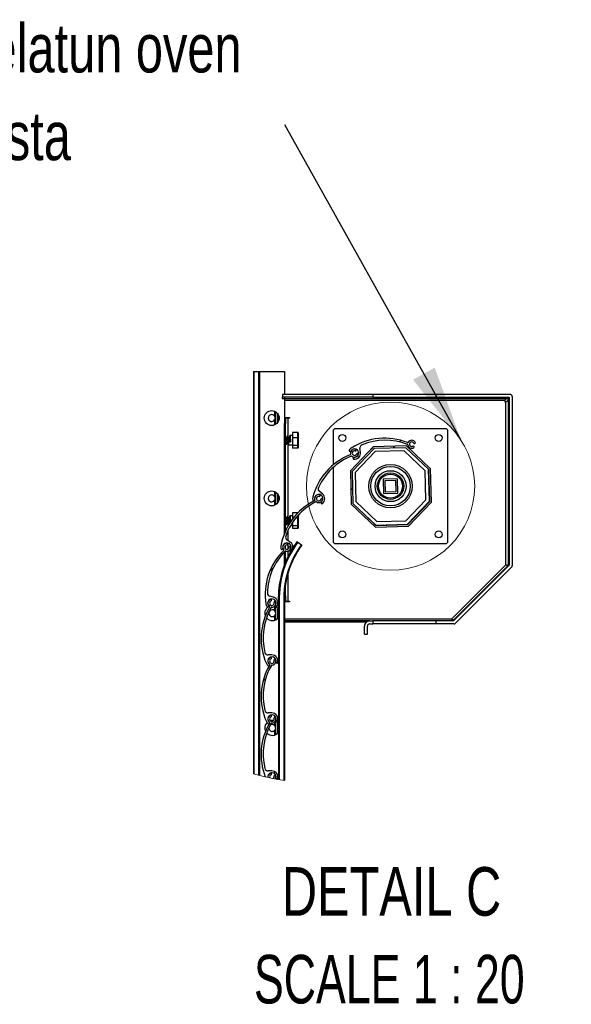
# Model space of a CAD drawing. Header units: millimetres. Extents: x 26 to 422, y 4 to 419.
# Tile 10 of 83: x 201 to 225, y 229 to 272. Entities that reach past the tile are written whole.
import ezdxf

# ---------------------------------------------------------------- set-up
doc = ezdxf.new("R2010")
doc.units = ezdxf.units.MM
doc.styles.add('SLDTEXTSTYLE1', font='TXT', dxfattribs={"width": 0.75})
doc.styles.add('SLDTEXTSTYLE5', font='TXT', dxfattribs={"width": 0.6875})
doc.dimstyles.new('SLDDIMSTYLE0', dxfattribs={"dimtxt": 0.18, "dimasz": 3.302, "dimexe": 0, "dimexo": 0.0625, "dimgap": 0, "dimtad": 0, "dimtih": 1, "dimtoh": 1, "dimdec": 0, "dimrnd": 1e-09, "dimzin": 0, "dimdsep": 46, "dimtxsty": 'Standard', "dimsah": 1, "dimcen": 0.09, "dimadec": 0, "dimazin": 0, "dimtfac": 3.302, "dimtdec": 0, "dimtofl": 0, "dimtmove": 0, "dimatfit": 3, "dimfxl": 0, "dimfrac": 2, "dimtolj": 1, "dimtzin": 0, "dimarcsym": 0})

# ---------------------------------------------------------------- blocks, each defined once
blk = doc.blocks.new('SW_HATCH_0')
at = {"color": 0, "linetype": 'Continuous', "lineweight": 18}
for p, q in [((1.84, 1.84), (1.763, 1.763)), ((2.098, 2.098), (2.036, 2.036)), ((0, 0), (-0.073, -0.073)), ((-2.595, -2.595), (-2.732, -2.732)), ((-3.44, -3.44), (-3.607, -3.607)), ((-3.781, -8.272), (-3.897, -8.387)), ((-3.367, -12.347), (-3.425, -12.405)), ((-3.609, -12.589), (-3.623, -12.603))]:
    blk.add_line(p, q, dxfattribs=at)
blk = doc.blocks.new('SW_NOTE_4')
at = {"color": 0, "linetype": 'Continuous', "lineweight": 0, "attachment_point": 2}
for s, insert, char_height, style in [('DETAIL C', (5.854, 2.729), 2.1167, 'SLDTEXTSTYLE1'), ('SCALE 1 : 20', (5.756, -1.094), 2.11667, 'SLDTEXTSTYLE5')]:
    blk.add_mtext(s, dxfattribs=dict(at, insert=insert, char_height=char_height, style=style))
blk = doc.blocks.new('SW_NOTE_5')
at = {"color": 0, "linetype": 'Continuous', "lineweight": 0, "char_height": 2.11667, "attachment_point": 1, "style": 'SLDTEXTSTYLE1'}
for s, insert in [('Tarkista sisäänkelatun oven', (-28.204, 4.393)), ('tilantarve taulukosta', (-28.204, 0.571))]:
    blk.add_mtext(s, dxfattribs=dict(at, insert=insert))

msp = doc.modelspace()

# ---------------------------------------------------------------- linework, layer by layer
at = {"color": 7, "linetype": 'Continuous', "lineweight": 25}
for p, q in [((211.4033, 256.3146), (211.4033, 238.7845)), ((211.4033, 256.3146), (211.4283, 256.3146)), ((211.4283, 256.3146), (211.6233, 256.3146)), ((211.6233, 256.3146), (211.6483, 256.3146)), ((211.6483, 256.3146), (211.6483, 238.7176)), ((211.6483, 256.3146), (211.6642, 256.3146)), ((211.6642, 256.3146), (211.6642, 238.7135)), ((211.6642, 256.3146), (212.7533, 256.3146)), ((212.7533, 256.3146), (212.7533, 255.3146)), ((212.6783, 255.3146), (212.6783, 255.1896)), ((216.6107, 255.3146), (212.6783, 255.3146)), ((216.6107, 255.3146), (216.6107, 255.1896)), ((219.3647, 255.3146), (216.6107, 255.3146)), ((219.3647, 255.1896), (219.3647, 255.3146)), ((222.5783, 255.3146), (219.3647, 255.3146)), ((212.6533, 255.1896), (212.6783, 255.1896)), ((212.6533, 255.1896), (212.6533, 255.1396)), ((212.6533, 255.1396), (222.5028, 255.1396)), ((216.6107, 255.1896), (212.6783, 255.1896)), ((212.7533, 255.1896), (212.7533, 254.2896)), ((216.6107, 255.1896), (219.3647, 255.1896)), ((219.3647, 255.1896), (222.5533, 255.1896)), ((222.3533, 255.0396), (222.3533, 254.9896)), ((222.3533, 254.9896), (222.4033, 254.9896)), ((222.4033, 247.8932), (222.4033, 254.9896)), ((222.5028, 255.1396), (222.5028, 255.1896)), ((222.5033, 255.1401), (222.5033, 247.8528)), ((222.5533, 255.1401), (222.5033, 255.1401)), ((222.5533, 255.1896), (222.5533, 247.8664)), ((222.6783, 255.2146), (222.6783, 247.8561)), ((212.3283, 254.58), (212.3283, 254.3617)), ((212.3283, 254.58), (212.3283, 254.362)), ((212.3883, 254.0137), (212.3883, 254.5469)), ((212.4483, 254.4929), (212.4483, 254.0677)), ((212.4883, 254.435), (212.4883, 254.1257)), ((212.3283, 254.1989), (212.3283, 253.9807)), ((212.3283, 254.1987), (212.3283, 253.9807)), ((212.7533, 254.3021), (212.9783, 254.3021)), ((212.7533, 254.2896), (212.7533, 254.0396)), ((212.7533, 254.2896), (212.8033, 254.2896)), ((212.7533, 249.2438), (212.7533, 254.0396)), ((212.7533, 254.0396), (212.8033, 254.0396)), ((212.8033, 254.2896), (212.8033, 254.0396)), ((212.9033, 254.2771), (212.8033, 254.2771)), ((212.8033, 249.363), (212.8033, 254.0396)), ((212.9783, 254.2771), (212.9033, 254.2771)), ((212.9783, 254.3021), (212.9783, 254.2771)), ((213.3433, 253.6523), (213.1033, 253.6523)), ((213.1033, 253.6523), (213.1033, 253.4167)), ((213.3433, 253.4167), (213.3433, 253.6523)), ((213.3533, 253.6411), (213.3533, 253.4133)), ((214.8783, 253.7146), (214.8783, 252.2374)), ((219.7783, 253.8146), (214.9783, 253.8146)), ((219.8783, 248.9146), (219.8783, 253.7146)), ((212.8033, 253.1958), (212.8092, 253.1958)), ((212.8618, 253.4335), (212.8253, 253.4335)), ((212.8727, 253.1958), (212.9092, 253.1958)), ((212.8891, 253.5027), (212.8923, 253.5101)), ((212.9235, 253.24), (212.9539, 253.2693)), ((212.9235, 253.24), (212.9253, 253.2383)), ((212.9618, 253.4335), (212.9253, 253.4335)), ((213.0253, 253.2383), (212.9253, 253.2383)), ((212.9441, 253.1146), (213.1033, 253.1146)), ((212.9539, 253.2693), (212.993, 253.2693)), ((212.993, 253.2693), (213.0235, 253.24)), ((213.1033, 253.5146), (212.9941, 253.5146)), ((213.0235, 253.24), (213.0253, 253.2383)), ((213.3433, 253.4167), (213.1033, 253.4167)), ((213.1033, 253.4167), (213.1033, 253.079)), ((213.3433, 253.079), (213.3433, 253.4167)), ((213.3533, 253.4133), (213.3533, 253.0868)), ((213.3433, 253.079), (213.1033, 253.079)), ((213.1033, 253.079), (213.1033, 252.9769)), ((213.3433, 252.9769), (213.1033, 252.9769)), ((213.3433, 252.9769), (213.3433, 253.079)), ((213.3533, 253.0868), (213.3533, 252.9882)), ((215.5933, 252.8412), (215.6312, 252.8332)), ((216.6262, 253.0282), (215.628, 251.9768)), ((216.6592, 252.954), (215.7038, 251.9477)), ((216.7066, 252.8225), (215.8371, 251.9059)), ((216.0726, 252.7942), (216.0478, 252.954)), ((216.5237, 252.9203), (216.6185, 253.0202)), ((216.6185, 253.0202), (216.6186, 253.0202)), ((218.0755, 253.0658), (216.6262, 253.0282)), ((218.0463, 252.99), (216.6592, 252.954)), ((217.9695, 252.8558), (216.7066, 252.8225)), ((218.8861, 251.9863), (217.9695, 252.8558)), ((218.5313, 252.5296), (218.0459, 252.99)), ((219.0527, 252.0346), (218.0463, 252.99)), ((219.1268, 252.0676), (218.0755, 253.0658)), ((215.7741, 252.562), (215.7556, 252.5277)), ((214.8783, 252.1278), (214.8783, 248.9146)), ((215.628, 251.9768), (215.6656, 250.5276)), ((215.7038, 251.9477), (215.7398, 250.5606)), ((215.8371, 251.9059), (215.8705, 250.643)), ((218.9194, 250.7234), (218.8861, 251.9863)), ((219.071, 250.6653), (219.0344, 252.052)), ((219.0887, 250.6475), (219.0527, 252.0346)), ((219.1644, 250.6184), (219.1268, 252.0676)), ((217.6824, 251.6353), (217.0576, 251.6188)), ((217.0576, 251.6188), (217.0741, 250.994)), ((217.6094, 251.5583), (217.1346, 251.5458)), ((217.1346, 251.5458), (217.1471, 251.071)), ((217.622, 251.0835), (217.6094, 251.5583)), ((217.6989, 251.0105), (217.6824, 251.6353)), ((212.3283, 251.08), (212.3283, 250.8617)), ((212.3283, 251.08), (212.3283, 250.862)), ((212.3883, 250.5137), (212.3883, 251.0469)), ((212.4483, 250.9929), (212.4483, 250.5677)), ((214.4124, 250.9781), (214.2854, 251.0781)), ((217.0741, 250.994), (217.6989, 251.0105)), ((217.1471, 251.071), (217.622, 251.0835)), ((212.3283, 250.6989), (212.3283, 250.4807)), ((212.3283, 250.6987), (212.3283, 250.4807)), ((212.4883, 250.935), (212.4883, 250.6256)), ((214.0296, 250.686), (214.0628, 250.7059)), ((214.3521, 250.6048), (214.362, 250.5671)), ((215.7398, 250.5606), (216.7461, 249.6052)), ((215.8705, 250.643), (216.787, 249.7735)), ((218.05, 249.8068), (218.9194, 250.7234)), ((218.116, 249.6585), (219.071, 250.6653)), ((218.1333, 249.6412), (219.0887, 250.6475)), ((218.1663, 249.567), (219.1644, 250.6184)), ((213.3428, 250.1523), (213.1033, 250.1523)), ((213.1033, 250.1523), (213.1033, 249.9167)), ((215.6656, 250.5276), (216.717, 249.5294)), ((212.8033, 249.6958), (212.8092, 249.6958)), ((212.8618, 249.9335), (212.8253, 249.9335)), ((212.8727, 249.6958), (212.9092, 249.6958)), ((212.8891, 250.0027), (212.8923, 250.0101)), ((212.9235, 249.74), (212.9539, 249.7693)), ((212.9235, 249.74), (212.9253, 249.7383)), ((212.9618, 249.9335), (212.9253, 249.9335)), ((213.0086, 249.7383), (212.9253, 249.7383)), ((212.9539, 249.7693), (212.993, 249.7693)), ((212.993, 249.7693), (213.015, 249.7481)), ((213.1033, 250.0146), (212.9941, 250.0146)), ((213.1361, 249.9167), (213.1033, 249.9167)), ((213.1033, 249.9167), (213.1033, 249.8736)), ((213.1033, 249.7208), (213.1033, 249.5789)), ((213.3433, 249.9167), (213.246, 249.9167)), ((213.3433, 249.5789), (213.3433, 249.9167)), ((213.3533, 250.0423), (213.3533, 249.9133)), ((213.3533, 249.9133), (213.3533, 249.5868)), ((216.2253, 250.0997), (216.7289, 249.6219)), ((216.787, 249.7735), (218.05, 249.8068)), ((213.0367, 249.6146), (213.1033, 249.6146)), ((213.3433, 249.5789), (213.1033, 249.5789)), ((213.1033, 249.5789), (213.1033, 249.4769)), ((213.3433, 249.4769), (213.1033, 249.4769)), ((213.3433, 249.4769), (213.3433, 249.5789)), ((213.3533, 249.5868), (213.3533, 249.4882)), ((216.717, 249.5294), (218.1663, 249.567)), ((216.7289, 249.6219), (218.116, 249.6585)), ((216.7461, 249.6052), (218.1333, 249.6412)), ((212.8033, 248.8209), (212.8033, 248.8315)), ((213.0106, 248.879), (212.8754, 248.9675)), ((213.3408, 248.875), (213.494, 248.7543)), ((212.6548, 248.5545), (212.6862, 248.5773)), ((212.7533, 248.7916), (212.7533, 248.8044)), ((212.7533, 247.8807), (212.7533, 248.4426)), ((212.8033, 248.579), (212.8033, 248.7356)), ((212.8033, 248.0079), (212.8033, 248.4889)), ((212.9832, 248.5019), (212.9964, 248.4651)), ((214.9783, 248.8146), (219.7783, 248.8146)), ((220.0497, 245.5397), (222.4033, 247.8932)), ((222.5038, 247.8523), (220.0911, 245.4396)), ((222.5533, 247.8664), (220.1265, 245.4396)), ((222.649, 247.7854), (220.2076, 245.3439)), ((222.5033, 247.8528), (222.5396, 247.8528)), ((222.5215, 247.8346), (222.5038, 247.8523)), ((212.8033, 246.5396), (212.8033, 247.0616)), ((212.2801, 246.4744), (212.1239, 246.5163)), ((212.5083, 246.3146), (212.4924, 246.3146)), ((212.4924, 246.3146), (212.4924, 238.5329)), ((212.5333, 246.3146), (212.5083, 246.3146)), ((212.5083, 246.3146), (212.5083, 238.5301)), ((212.7533, 246.3146), (212.7283, 246.3146)), ((212.7283, 246.3146), (212.7283, 238.4936)), ((212.7533, 246.5396), (212.7533, 246.546)), ((212.7533, 246.5396), (212.8033, 246.5396)), ((212.7533, 246.5396), (212.7533, 246.3146)), ((212.7533, 246.3146), (212.7533, 238.4897)), ((212.7533, 246.2896), (212.8033, 246.2896)), ((212.9783, 246.2772), (212.7533, 246.2772)), ((212.8033, 246.5396), (212.8033, 246.2896)), ((212.8033, 246.3021), (212.9033, 246.3021)), ((212.9033, 246.3021), (212.9783, 246.3021)), ((212.9783, 246.3021), (212.9783, 246.2772)), ((212.0434, 246.0551), (212.066, 246.0865)), ((212.3283, 246.0882), (212.3283, 245.891)), ((212.3283, 246.0882), (212.3283, 245.8911)), ((212.3718, 246.1076), (212.3957, 246.0768)), ((212.3883, 245.4981), (212.3883, 246.0625)), ((212.4483, 246.0185), (212.4483, 245.5422)), ((212.4883, 245.9738), (212.4883, 245.5869)), ((212.3283, 245.6696), (212.3283, 245.4715)), ((212.3283, 245.6696), (212.3283, 245.4715)), ((216.4708, 245.4396), (212.7533, 245.4396)), ((216.3294, 245.3896), (212.7533, 245.3896)), ((216.4708, 245.4396), (216.6107, 245.4396)), ((216.6107, 245.4396), (216.6107, 245.3146)), ((219.3647, 245.4396), (216.6107, 245.4396)), ((219.3647, 245.3146), (219.3647, 245.4396)), ((220.1265, 245.4396), (219.3647, 245.4396)), ((216.2458, 244.8642), (216.2458, 245.2146)), ((216.3708, 244.8642), (216.3708, 245.2146)), ((216.4708, 245.3146), (216.6107, 245.3146)), ((219.3647, 245.3146), (216.6107, 245.3146)), ((220.1369, 245.3146), (219.3647, 245.3146)), ((216.2458, 244.8642), (216.3708, 244.8642)), ((212.212, 243.9585), (212.0503, 243.9584)), ((212.0921, 243.4921), (212.1059, 243.5283)), ((212.3957, 243.628), (212.4268, 243.6044)), ((212.2121, 241.4335), (212.0504, 241.4335)), ((212.3957, 241.1029), (212.4268, 241.0794)), ((212.0921, 240.9671), (212.1058, 241.0034)), ((212.3283, 241.0376), (212.3283, 240.891)), ((212.3283, 241.0376), (212.3283, 240.8911)), ((212.3283, 240.6696), (212.3283, 240.4715)), ((212.3283, 240.6696), (212.3283, 240.4715)), ((212.3883, 240.4981), (212.3883, 241.0625)), ((212.4483, 241.0185), (212.4483, 240.5422)), ((212.4883, 240.9738), (212.4883, 240.5869)), ((212.2121, 238.9085), (212.0504, 238.9085)), ((212.3957, 238.5779), (212.4268, 238.5544))]:
    msp.add_line(p, q, dxfattribs=at)
at = {"color": 8, "linetype": 'Continuous', "lineweight": 25}
for p, q in [((211.4283, 256.3146), (211.4283, 238.7774)), ((211.6233, 256.3146), (211.6233, 238.7242)), ((222.3533, 255.0396), (212.7533, 255.0396)), ((212.3583, 254.5655), (212.3583, 253.9951)), ((212.3633, 254.5627), (212.3633, 253.9979)), ((212.4633, 254.4742), (212.4633, 254.0864)), ((212.5133, 254.3752), (212.5133, 254.1854)), ((212.9033, 254.2771), (212.9033, 253.4869)), ((212.9033, 253.1958), (212.9033, 249.9869)), ((212.3583, 251.0655), (212.3583, 250.4951)), ((212.3633, 251.0627), (212.3633, 250.4979)), ((212.4633, 250.9742), (212.4633, 250.5864)), ((212.5133, 250.8752), (212.5133, 250.6854)), ((212.9033, 249.6958), (212.9033, 249.5635)), ((213.3433, 249.9167), (213.3433, 250.0312)), ((212.9033, 249.3594), (212.9033, 248.9493)), ((212.9033, 248.8384), (212.9033, 248.5647)), ((212.9033, 248.4864), (212.9033, 248.2314)), ((212.9033, 247.5044), (212.9033, 246.3021)), ((212.5333, 246.3146), (212.5333, 238.5257)), ((212.3583, 246.0777), (212.3583, 245.8531)), ((212.3633, 246.0754), (212.3633, 245.8432)), ((212.4633, 246.0036), (212.4633, 245.557)), ((212.3583, 245.7075), (212.3583, 245.483)), ((212.3633, 245.7174), (212.3633, 245.4852)), ((212.7533, 245.5397), (220.0497, 245.5397)), ((212.3583, 241.0723), (212.3583, 240.8531)), ((212.3583, 240.7075), (212.3583, 240.483)), ((212.3633, 241.0754), (212.3633, 240.8432)), ((212.3633, 240.7174), (212.3633, 240.4852)), ((212.4633, 241.0036), (212.4633, 240.557))]:
    msp.add_line(p, q, dxfattribs=at)
at = {"color": 7, "linetype": 'Continuous', "lineweight": 25, "flags": 128}
for points in [[(212.9253, 253.2383), (212.9316, 253.1733), (212.9377, 253.13), (212.9441, 253.1146), (212.9441, 253.1146)], [(213.3533, 253.4133), (213.3531, 253.4139), (213.3525, 253.4146), (213.3516, 253.4151), (213.3503, 253.4157), (213.3488, 253.4161), (213.3471, 253.4164), (213.3452, 253.4166), (213.3433, 253.4167)], [(219.0598, 251.7602), (219.0518, 251.7622), (219.042, 251.7629)], [(219.0447, 251.663), (219.0544, 251.6642), (219.0622, 251.6667)], [(219.0782, 251.052), (219.0705, 251.054), (219.0607, 251.0547)], [(219.0634, 250.9547), (219.0731, 250.9559), (219.0806, 250.9583)], [(213.3533, 249.9133), (213.3531, 249.9139), (213.3525, 249.9146), (213.3516, 249.9151), (213.3503, 249.9157), (213.3488, 249.9161), (213.3471, 249.9164), (213.3452, 249.9166), (213.3433, 249.9167)], [(217.0183, 249.6296), (217.0196, 249.6198), (217.0219, 249.6123)], [(217.1156, 249.6148), (217.1176, 249.6224), (217.1183, 249.6322)], [(217.7266, 249.6483), (217.7278, 249.6385), (217.7303, 249.6307)], [(217.8238, 249.6331), (217.8259, 249.6411), (217.8266, 249.6509)], [(213.3212, 248.8905), (213.1645, 248.6644), (213.1244, 248.601)], [(213.3087, 248.9003), (213.1514, 248.6733), (213.1299, 248.6397)], [(213.494, 248.7543), (213.4978, 248.7513), (213.5015, 248.7484), (213.5049, 248.7457), (213.5078, 248.7433), (213.5103, 248.7414), (213.5121, 248.74), (213.5132, 248.7391), (213.5136, 248.7388)], [(222.4033, 247.8932), (222.4228, 247.8892), (222.4415, 247.8854), (222.4588, 247.8818), (222.474, 247.8788), (222.4864, 247.8762), (222.4957, 247.8743), (222.5014, 247.8731), (222.5033, 247.8728)], [(222.4884, 247.8369), (222.4868, 247.838), (222.482, 247.8412), (222.4741, 247.8464), (222.4635, 247.8534), (222.4506, 247.8619), (222.4359, 247.8717), (222.4199, 247.8822), (222.4033, 247.8932)], [(220.0497, 245.5397), (220.0607, 245.523), (220.0713, 245.5071), (220.081, 245.4923), (220.0895, 245.4794), (220.0965, 245.4688), (220.1017, 245.461), (220.1049, 245.4561), (220.106, 245.4545)], [(220.0702, 245.4396), (220.0698, 245.4416), (220.0686, 245.4473), (220.0667, 245.4565), (220.0642, 245.4689), (220.0611, 245.4841), (220.0575, 245.5014), (220.0537, 245.5201), (220.0497, 245.5397)], [(212.0708, 241.0652), (212.0646, 241.0618), (212.062, 241.0603)]]:
    msp.add_lwpolyline(points, dxfattribs=at)
at = {"color": 7, "linetype": 'Continuous', "lineweight": 18}
msp.add_circle((217.3783, 251.3146), 3.6666, dxfattribs=at)
at = {"color": 7, "linetype": 'Continuous', "lineweight": 25}
for centre, radius in [((212.2024, 254.2803), 0.325), ((215.2783, 253.4146), 0.15), ((219.4783, 253.4146), 0.15), ((217.3783, 251.3146), 0.95), ((217.3783, 251.3146), 0.8609), ((217.3783, 251.3146), 0.675), ((217.3783, 251.3146), 0.575), ((217.3783, 251.3146), 0.525), ((212.2024, 250.7803), 0.325), ((215.2783, 249.2146), 0.15), ((219.4783, 249.2146), 0.15)]:
    msp.add_circle(centre, radius, dxfattribs=at)
for centre, radius, start, end in [((222.5783, 255.2146), 0.1, 0.00158, 89.995), ((212.2024, 254.2803), 0.15, 32.97525, 327.02475), ((213.3426, 253.6417), 0.0107, 356.75874, 86.5008), ((214.9783, 253.7146), 0.1, 89.99811, 180.00189), ((219.7783, 253.7146), 0.1, 359.99811, 89.99848), ((217.121, 250.7116), 2.6912, 68.22462, 122.68925), ((216.196, 252.977), 0.15, 112.63244, 188.82973), ((217.1541, 250.6784), 2.6403, 68.61669, 112.62879), ((218.1077, 253.1137), 0.025, 7.87019, 68.62641), ((218.1287, 253.234), 0.025, 248.26429, 332.30124), ((218.3058, 253.1411), 0.175, 187.88877, 298.00164), ((218.3058, 253.1411), 0.175, 29.6578, 152.32175), ((218.3058, 253.1411), 0.1, 29.65664, 298.00389), ((218.4253, 253.2092), 0.0375, 209.66186, 29.64944), ((213.3442, 253.088), 0.00912, 263.95712, 352.33924), ((213.3426, 252.9876), 0.0107, 273.62568, 3.17502), ((215.5985, 252.8657), 0.025, 152.16709, 258.05386), ((215.8106, 252.7537), 0.2648, 122.68039, 152.15924), ((215.6178, 252.7009), 0.025, 291.1433, 15.28881), ((215.6343, 252.8479), 0.015, 258.16165, 331.78053), ((215.8107, 252.7535), 0.175, 72.60599, 195.26919), ((215.8107, 252.7535), 0.185, 263.28887, 151.86171), ((215.8107, 252.7535), 0.175, 230.8291, 340.95379), ((215.8107, 252.7535), 0.1, 72.60333, 340.94839), ((215.8107, 252.7535), 0.265, 262.085, 8.82795), ((215.8518, 252.8848), 0.0375, 252.60197, 72.60741), ((215.9407, 252.7087), 0.0375, 340.95142, 160.95754), ((218.3703, 253.0197), 0.0375, 298.00712, 117.99857), ((216.5988, 250.168), 2.6912, 111.17177, 165.63602), ((216.6456, 250.1662), 2.6403, 111.56407, 155.57538), ((215.6844, 252.5985), 0.025, 50.87346, 111.54793), ((215.7777, 252.5158), 0.025, 151.72168, 262.06306), ((215.7873, 252.5549), 0.015, 83.33724, 151.7122), ((219.0434, 251.713), 0.0107, 271.49697, 91.52795), ((214.3782, 251.196), 0.15, 155.57902, 231.77396), ((214.2484, 250.7699), 0.265, 305.03145, 51.77423), ((219.062, 251.0047), 0.0107, 271.52879, 91.49613), ((212.2024, 250.7803), 0.15, 32.97525, 327.02475), ((215.2594, 248.2632), 2.6912, 116.18602, 170.65111), ((215.3062, 248.2655), 2.6402, 116.57803, 160.59094), ((214.2483, 250.7699), 0.2649, 165.63356, 195.10138), ((214.0167, 250.7074), 0.025, 195.09531, 300.9841), ((214.055, 250.7188), 0.015, 301.02491, 14.80227), ((214.2484, 250.7699), 0.185, 306.23665, 194.80768), ((214.0608, 250.7006), 0.025, 296.21585, 20.26087), ((214.2484, 250.7699), 0.175, 77.61637, 200.28629), ((214.1361, 250.6045), 0.0249, 55.7598, 116.66956), ((214.2484, 250.7699), 0.1, 77.61508, 345.96866), ((214.2484, 250.7699), 0.175, 235.84868, 345.96723), ((214.2779, 250.9042), 0.0375, 257.61838, 77.61838), ((214.3818, 250.7365), 0.0375, 345.98143, 165.94609), ((214.3666, 250.6086), 0.015, 126.24206, 194.67356), ((214.3862, 250.5734), 0.025, 194.65912, 305.01359), ((218.8373, 250.4188), 0.0499, 226.47276, 256.39944), ((218.8373, 250.4189), 0.0107, 226.47515, 46.52017), ((218.8372, 250.4188), 0.0501, 16.65992, 46.4753), ((218.3497, 249.9049), 0.0501, 226.55339, 255.95105), ((218.3497, 249.9049), 0.0107, 226.47515, 46.52017), ((218.3498, 249.9049), 0.0499, 16.98662, 46.5519), ((213.3442, 249.588), 0.00914, 264.07383, 352.22253), ((213.3426, 249.4876), 0.0107, 273.62353, 3.11693), ((217.0683, 249.6309), 0.0107, 181.49655, 1.49655), ((217.7766, 249.6496), 0.0107, 181.49571, 1.49739), ((216.6291, 246.4303), 4.0974, 143.37093, 181.61818), ((212.8655, 248.6573), 0.185, 311.25049, 199.82303), ((212.8655, 248.6573), 0.175, 95.81046, 218.48476), ((212.9575, 249.093), 0.15, 160.58933, 236.7917), ((212.8516, 248.7941), 0.0375, 275.80933, 95.81303), ((212.8655, 248.6573), 0.265, 310.04664, 56.7901), ((216.4047, 252.8147), 4.9907, 231.65861, 231.84099), ((214.8038, 250.7516), 2.3795, 231.4574, 232.05934), ((214.9783, 248.9146), 0.1, 179.99811, 270.00189), ((219.7783, 248.9146), 0.1, 270.00152, 0.00189), ((214.6087, 246.5916), 2.6912, 134.38217, 188.84729), ((214.6525, 246.6084), 2.6403, 134.77463, 178.78662), ((216.6292, 246.4303), 4.1384, 150.80758, 181.60177), ((216.629, 246.4303), 4.1224, 150.547, 181.60833), ((212.8654, 248.6573), 0.2649, 170.64634, 200.11515), ((212.6401, 248.5748), 0.025, 200.07825, 306.0233), ((212.6773, 248.5895), 0.015, 306.04244, 19.81067), ((212.7089, 248.5328), 0.025, 314.36857, 38.48894), ((216.629, 246.4304), 3.9025, 143.45147, 181.6991), ((216.6291, 246.4303), 3.8775, 143.46284, 181.70985), ((212.8655, 248.6573), 0.1, 95.81773, 4.16448), ((212.8105, 248.465), 0.025, 74.03454, 134.75241), ((212.8655, 248.6573), 0.175, 254.04679, 4.15915), ((213.0026, 248.6673), 0.0375, 4.16476, 184.14792), ((212.9973, 248.5069), 0.015, 131.22544, 199.66063), ((213.0199, 248.4735), 0.025, 199.65235, 310.0519), ((222.5783, 247.8561), 0.1, 315.0049, 359.99699), ((212.1628, 246.6612), 0.15, 178.78867, 254.9836), ((212.2114, 246.2185), 0.185, 329.44628, 218.01676), ((212.2114, 246.2185), 0.175, 110.84234, 233.50733), ((212.2114, 246.2185), 0.1, 110.84125, 19.1848), ((212.1625, 246.347), 0.0375, 290.83744, 110.83744), ((212.2114, 246.2185), 0.175, 269.07106, 19.18994), ((212.2114, 246.2185), 0.265, 328.23961, 74.98928), ((212.3413, 246.2637), 0.0375, 19.18948, 199.18948), ((214.4306, 244.6754), 2.6912, 149.4098, 203.87476), ((214.4685, 244.703), 2.6403, 149.80213, 193.81445), ((212.2271, 245.7803), 0.325, 112.3839, 201.92968), ((212.2114, 246.2185), 0.2649, 188.84631, 218.31028), ((212.0231, 246.0697), 0.025, 218.2908, 324.20849), ((212.0539, 246.0953), 0.015, 324.19283, 38.04412), ((212.2271, 245.7803), 0.15, 47.59073, 312.40927), ((212.0925, 246.0577), 0.025, 329.40361, 53.53226), ((212.2082, 246.0185), 0.025, 89.01285, 149.86017), ((212.2272, 245.7804), 0.3249, 35.28307, 71.8699), ((212.2267, 245.7801), 0.1505, 24.79442, 28.99965), ((212.3836, 246.1168), 0.015, 149.4004, 217.89372), ((212.4155, 246.0921), 0.025, 217.8594, 328.26586), ((212.2271, 245.7803), 0.325, 219.42025, 324.7103), ((212.2267, 245.7805), 0.1505, 331.00035, 335.20558), ((216.4708, 245.2147), 0.225, 89.99931, 180.00069), ((216.4708, 245.2146), 0.1, 90.00152, 179.99506), ((220.1368, 245.4147), 0.1, 270.00865, 314.99287), ((212.0503, 244.1084), 0.15, 193.81414, 270.01648), ((212.2121, 243.6935), 0.185, 344.47576, 233.04697), ((212.2121, 243.6935), 0.175, 110.82713, 233.49549), ((212.2121, 243.6935), 0.1, 110.82998, 19.17477), ((212.1632, 243.822), 0.0375, 290.8342, 110.81718), ((212.2121, 243.6935), 0.175, 269.05691, 19.17364), ((212.2121, 243.6935), 0.265, 343.26667, 90.0158), ((212.3419, 243.7386), 0.0375, 19.17228, 199.17228), ((214.4309, 242.1499), 2.6912, 149.39498, 203.8599), ((214.4688, 242.1775), 2.6403, 149.78726, 193.79959), ((212.212, 243.6934), 0.2649, 203.87022, 233.337), ((212.0688, 243.501), 0.025, 233.33119, 339.21318), ((212.0919, 243.5336), 0.015, 339.22123, 53.10196), ((212.0931, 243.5327), 0.025, 329.39501, 53.50088), ((212.2088, 243.4935), 0.025, 89.02453, 149.83521), ((212.4048, 243.6399), 0.015, 164.46762, 232.92739), ((212.4419, 243.6244), 0.025, 232.85163, 343.28685), ((212.0504, 241.5835), 0.15, 193.79594, 270.00007), ((212.2121, 241.1685), 0.185, 344.46132, 233.03315), ((212.2121, 241.1685), 0.175, 110.82445, 233.49757), ((212.2121, 241.1685), 0.1, 110.82713, 19.17763), ((212.227, 240.7837), 0.3217, 79.59786, 104.8346), ((212.1632, 241.297), 0.0375, 290.82569, 110.83216), ((212.2121, 241.1685), 0.175, 269.06208, 19.17126), ((212.2121, 241.1685), 0.265, 343.25312, 90.00044), ((212.3419, 241.2136), 0.0375, 19.17228, 199.17228), ((212.4048, 241.1149), 0.015, 164.51213, 232.81859), ((214.4193, 239.6287), 2.6793, 149.33896, 201.44148), ((214.4688, 239.6525), 2.6403, 149.7875, 193.79945), ((212.2271, 240.7803), 0.325, 134.67449, 206.57976), ((212.2121, 241.1685), 0.265, 203.86475, 233.32029), ((212.0687, 240.976), 0.025, 233.27854, 339.26583), ((212.2271, 240.7803), 0.15, 183.39466, 312.41142), ((212.0918, 241.0087), 0.015, 339.17848, 53.07184), ((212.0931, 241.0077), 0.025, 329.39731, 53.49049), ((212.2271, 240.7803), 0.15, 47.59039, 123.19422), ((212.2088, 240.9685), 0.025, 89.03812, 149.77455), ((212.2269, 240.7801), 0.3253, 35.3043, 66.18376), ((212.2267, 240.7801), 0.1505, 24.79442, 28.99965), ((212.2227, 240.7824), 0.1549, 331.0862, 335.17565), ((212.4419, 241.0993), 0.025, 232.86439, 343.23729), ((212.2271, 240.7803), 0.325, 222.90628, 324.71421), ((212.0504, 239.0585), 0.15, 193.80262, 269.99919), ((212.2131, 238.6443), 0.1842, 344.11868, 185.86779), ((212.2116, 238.6441), 0.1743, 110.76187, 186.76895), ((212.2099, 238.6456), 0.0973, 110.08943, 204.33226), ((212.1632, 238.772), 0.0375, 290.83216, 110.82569), ((212.2121, 238.6435), 0.265, 343.25618, 89.99738), ((212.2171, 238.6441), 0.0951, 311.46003, 19.81608), ((212.3419, 238.6886), 0.0375, 19.15507, 199.18948), ((212.2197, 238.6442), 0.1676, 328.56418, 19.79428), ((212.4048, 238.5899), 0.015, 164.47985, 232.8768), ((212.4419, 238.5743), 0.025, 232.8596, 343.27372)]:
    msp.add_arc(centre, radius, start, end, dxfattribs=at)
at = {"color": 7, "linetype": 'Continuous', "lineweight": 18}
msp.add_arc((214.4156, 249.3416), 10.9784, 254.0748, 261.29114, dxfattribs=at)
at = {"color": 7, "linetype": 'Continuous', "lineweight": 25}
for points, knots in [([(222.3533, 255.0396), (222.3535, 255.0432), (222.3539, 255.0503), (222.3585, 255.0642), (222.3726, 255.0867), (222.4009, 255.1101), (222.4292, 255.1272), (222.4459, 255.1361), (222.4511, 255.1387), (222.4525, 255.1395), (222.4529, 255.1396)], [0, 0, 0, 0, 0.0724719, 0.144735, 0.2938555, 0.6076398, 0.8806307, 0.9674054, 0.991499, 1, 1, 1, 1]), ([(222.5033, 255.0893), (222.5031, 255.0889), (222.5024, 255.0875), (222.4997, 255.0823), (222.4908, 255.0656), (222.4738, 255.0373), (222.4504, 255.009), (222.4278, 254.9948), (222.414, 254.9903), (222.4068, 254.9899), (222.4033, 254.9896)], [0, 0, 0, 0, 0.0085195, 0.0325955, 0.1193921, 0.3923369, 0.7061619, 0.8552736, 0.9275658, 1, 1, 1, 1]), ([(212.3284, 254.1989), (212.3284, 254.1989), (212.3281, 254.1984), (212.3305, 254.2021), (212.3318, 254.2044), (212.3378, 254.215), (212.3457, 254.2334), (212.3535, 254.2655), (212.3523, 254.3013), (212.345, 254.3289), (212.3378, 254.3454), (212.3331, 254.3542), (212.3302, 254.359), (212.3289, 254.361), (212.3284, 254.3617), (212.3284, 254.3617)], [0, 0, 0, 0, 0.0005767, 0.010285, 0.0356192, 0.0872512, 0.1921954, 0.4069166, 0.6443749, 0.8121199, 0.9025007, 0.9574292, 0.9860607, 0.9994233, 1, 1, 1, 1]), ([(212.8277, 253.4278), (212.8222, 253.4408), (212.814, 253.4605), (212.806, 253.4802), (212.8033, 253.4869)], [0, 0, 0, 0, 0.6603353, 1, 1, 1, 1]), ([(212.8033, 253.4628), (212.8038, 253.4595), (212.8074, 253.4352), (212.8112, 253.3858), (212.8176, 253.3149), (212.822, 253.2434), (212.8313, 253.1844), (212.8294, 253.1445), (212.838, 253.1306), (212.8391, 253.1288)], [0, 0, 0, 0, 0.02903823, 0.21913163, 0.44124907, 0.66469764, 0.8544228, 0.98136586, 1, 1, 1, 1]), ([(212.8033, 253.2141), (212.8036, 253.2109), (212.804, 253.2068), (212.8063, 253.2037), (212.8067, 253.2031)], [0, 0, 0, 0, 0.8123192, 1, 1, 1, 1]), ([(212.8066, 253.2019), (212.8121, 253.1888), (212.8231, 253.1625), (212.8338, 253.136), (212.8392, 253.1227)], [0, 0, 0, 0, 0.4965762, 1, 1, 1, 1]), ([(212.8276, 253.4265), (212.8281, 253.4258), (212.8336, 253.418), (212.8348, 253.394), (212.8425, 253.3583), (212.8476, 253.3144), (212.8531, 253.2725), (212.8602, 253.232), (212.8624, 253.2147), (212.8709, 253.1927), (212.8732, 253.1964), (212.8735, 253.1968)], [0, 0, 0, 0, 0.0099722, 0.1209905, 0.2860734, 0.4783774, 0.6718819, 0.836578, 0.947756, 0.99452, 1, 1, 1, 1]), ([(212.8423, 253.1192), (212.8476, 253.132), (212.858, 253.1576), (212.8684, 253.1832), (212.8736, 253.196)], [0, 0, 0, 0, 0.4996807, 1, 1, 1, 1]), ([(212.8892, 253.5066), (212.8838, 253.4933), (212.8739, 253.4689), (212.8638, 253.4446), (212.8592, 253.4335)], [0, 0, 0, 0, 0.545767, 1, 1, 1, 1]), ([(212.8618, 253.4335), (212.8641, 253.4306), (212.8718, 253.4206), (212.8744, 253.3942), (212.8815, 253.3577), (212.8869, 253.3143), (212.8922, 253.2708), (212.8997, 253.2355), (212.9007, 253.2115), (212.9063, 253.2037), (212.9067, 253.2031)], [0, 0, 0, 0, 0.0463602, 0.158156, 0.3243949, 0.5241085, 0.7129053, 0.8787507, 0.9907133, 1, 1, 1, 1]), ([(212.9277, 253.4278), (212.9222, 253.4408), (212.9114, 253.4669), (212.9007, 253.4932), (212.8953, 253.5064)], [0, 0, 0, 0, 0.4967212, 1, 1, 1, 1]), ([(212.8954, 253.5026), (212.8965, 253.5002), (212.9033, 253.4847), (212.9043, 253.4456), (212.9121, 253.3861), (212.917, 253.3147), (212.9213, 253.265), (212.9235, 253.24)], [0, 0, 0, 0, 0.0299006, 0.1911766, 0.433054, 0.7156792, 1, 1, 1, 1]), ([(212.9066, 253.2019), (212.9121, 253.1888), (212.9231, 253.1625), (212.9338, 253.136), (212.9392, 253.1227)], [0, 0, 0, 0, 0.49658978, 1, 1, 1, 1]), ([(212.9276, 253.4265), (212.9281, 253.4258), (212.9336, 253.418), (212.9348, 253.394), (212.9425, 253.3583), (212.9475, 253.3147), (212.9518, 253.2844), (212.9539, 253.2693)], [0, 0, 0, 0, 0.0148422, 0.1800854, 0.4257808, 0.7119971, 1, 1, 1, 1]), ([(212.9892, 253.5066), (212.9838, 253.4933), (212.9739, 253.4689), (212.9638, 253.4446), (212.9592, 253.4335)], [0, 0, 0, 0, 0.545767, 1, 1, 1, 1]), ([(212.9618, 253.4335), (212.9641, 253.4306), (212.9718, 253.4206), (212.9744, 253.3942), (212.9815, 253.3577), (212.9867, 253.3142), (212.991, 253.284), (212.993, 253.2693)], [0, 0, 0, 0, 0.0650298, 0.2218549, 0.4550337, 0.7351733, 1, 1, 1, 1]), ([(212.9941, 253.5146), (212.9963, 253.5096), (213.0046, 253.4913), (213.0064, 253.4487), (213.0138, 253.3877), (213.0188, 253.3147), (213.0231, 253.2638), (213.0253, 253.2383)], [0, 0, 0, 0, 0.0587222, 0.215154, 0.4498815, 0.7241165, 1, 1, 1, 1]), ([(212.3284, 250.6989), (212.3284, 250.6989), (212.328, 250.6984), (212.3305, 250.7021), (212.3318, 250.7044), (212.3378, 250.715), (212.3457, 250.7334), (212.3535, 250.7655), (212.3523, 250.8013), (212.3449, 250.8289), (212.3378, 250.8454), (212.333, 250.8542), (212.3302, 250.859), (212.3288, 250.861), (212.3284, 250.8617), (212.3284, 250.8617)], [0, 0, 0, 0, 0.0005198, 0.0102287, 0.0355643, 0.0871994, 0.1921498, 0.4068162, 0.6442886, 0.8121104, 0.902433, 0.9574258, 0.986059, 0.9993639, 1, 1, 1, 1]), ([(212.8277, 249.9278), (212.8222, 249.9408), (212.814, 249.9605), (212.806, 249.9802), (212.8033, 249.9869)], [0, 0, 0, 0, 0.6603353, 1, 1, 1, 1]), ([(212.8033, 249.9628), (212.8038, 249.9595), (212.8074, 249.9352), (212.8112, 249.8858), (212.8176, 249.8149), (212.822, 249.7434), (212.8313, 249.6844), (212.8294, 249.6446), (212.838, 249.6306), (212.8391, 249.6288)], [0, 0, 0, 0, 0.0290373, 0.2191602, 0.4412708, 0.6647125, 0.8543966, 0.9813358, 1, 1, 1, 1]), ([(212.8033, 249.7141), (212.8036, 249.7109), (212.804, 249.7068), (212.8063, 249.7037), (212.8067, 249.7031)], [0, 0, 0, 0, 0.8116385, 1, 1, 1, 1]), ([(212.8066, 249.7019), (212.8121, 249.6888), (212.8231, 249.6625), (212.8338, 249.636), (212.8392, 249.6227)], [0, 0, 0, 0, 0.49670484, 1, 1, 1, 1]), ([(212.8276, 249.9265), (212.8281, 249.9258), (212.8336, 249.918), (212.8348, 249.894), (212.8425, 249.8583), (212.8476, 249.8144), (212.8531, 249.7725), (212.8602, 249.732), (212.8624, 249.7147), (212.8709, 249.6926), (212.8732, 249.6964), (212.8735, 249.6968)], [0, 0, 0, 0, 0.0099309, 0.1209981, 0.2860316, 0.4783358, 0.6718404, 0.8365366, 0.9477148, 0.99452, 1, 1, 1, 1]), ([(212.8423, 249.6192), (212.8476, 249.632), (212.858, 249.6576), (212.8684, 249.6831), (212.8736, 249.696)], [0, 0, 0, 0, 0.4997472, 1, 1, 1, 1]), ([(212.8892, 250.0066), (212.8838, 249.9933), (212.8739, 249.9689), (212.8638, 249.9446), (212.8592, 249.9335)], [0, 0, 0, 0, 0.5457036, 1, 1, 1, 1]), ([(212.8618, 249.9335), (212.8641, 249.9306), (212.8718, 249.9206), (212.8744, 249.8942), (212.8815, 249.8577), (212.8869, 249.8143), (212.8922, 249.7708), (212.8997, 249.7355), (212.9008, 249.7115), (212.9063, 249.7037), (212.9067, 249.7031)], [0, 0, 0, 0, 0.0463583, 0.1581986, 0.3243809, 0.5241364, 0.7128755, 0.8787142, 0.9906721, 1, 1, 1, 1]), ([(212.9277, 249.9278), (212.9222, 249.9408), (212.9114, 249.9669), (212.9007, 249.9932), (212.8953, 250.0064)], [0, 0, 0, 0, 0.4967856, 1, 1, 1, 1]), ([(212.8954, 250.0026), (212.8965, 250.0002), (212.9034, 249.9847), (212.9043, 249.9456), (212.9121, 249.8861), (212.917, 249.8147), (212.9213, 249.765), (212.9235, 249.74)], [0, 0, 0, 0, 0.0298589, 0.1911344, 0.4330558, 0.7156801, 1, 1, 1, 1]), ([(212.9066, 249.7019), (212.9121, 249.6888), (212.9231, 249.6625), (212.9338, 249.636), (212.9392, 249.6227)], [0, 0, 0, 0, 0.4967185, 1, 1, 1, 1]), ([(212.9253, 249.7383), (212.9278, 249.7168), (212.932, 249.6809), (212.9327, 249.6412), (212.9395, 249.6257), (212.9404, 249.6236)], [0, 0, 0, 0, 0.5631419, 0.9398498, 1, 1, 1, 1]), ([(212.9276, 249.9265), (212.9281, 249.9258), (212.9336, 249.918), (212.9348, 249.894), (212.9425, 249.8583), (212.9475, 249.8147), (212.9518, 249.7844), (212.9539, 249.7693)], [0, 0, 0, 0, 0.0147816, 0.1801077, 0.4257449, 0.711979, 1, 1, 1, 1]), ([(212.9892, 250.0066), (212.9838, 249.9933), (212.9739, 249.9689), (212.9638, 249.9446), (212.9592, 249.9335)], [0, 0, 0, 0, 0.5457036, 1, 1, 1, 1]), ([(212.9618, 249.9335), (212.9641, 249.9306), (212.9718, 249.9206), (212.9744, 249.8942), (212.9815, 249.8577), (212.9867, 249.8142), (212.991, 249.784), (212.993, 249.7693)], [0, 0, 0, 0, 0.0650299, 0.2219239, 0.4550331, 0.7352432, 1, 1, 1, 1]), ([(212.9941, 250.0146), (212.9963, 250.0096), (213.0046, 249.9913), (213.0064, 249.9487), (213.0138, 249.8877), (213.0188, 249.8148), (213.0231, 249.7638), (213.0253, 249.7383)], [0, 0, 0, 0, 0.0587619, 0.2151518, 0.44988, 0.7241157, 1, 1, 1, 1]), ([(212.3583, 245.8531), (212.3543, 245.8596), (212.3482, 245.8695), (212.3389, 245.8804), (212.3334, 245.8862), (212.3301, 245.8894), (212.3287, 245.8907), (212.3283, 245.891)], [0, 0, 0, 0, 0.4731513, 0.7170183, 0.881514, 0.969931, 1, 1, 1, 1]), ([(212.3633, 245.7174), (212.3682, 245.7311), (212.3781, 245.7585), (212.3779, 245.8028), (212.3681, 245.8299), (212.3633, 245.8432)], [0, 0, 0, 0, 0.3355348, 0.6722978, 1, 1, 1, 1]), ([(212.3283, 245.6696), (212.3283, 245.6696), (212.328, 245.6692), (212.3306, 245.6718), (212.332, 245.6731), (212.3379, 245.679), (212.3456, 245.688), (212.3531, 245.6985), (212.3574, 245.7059), (212.3583, 245.7075)], [0, 0, 0, 0, 0.0009571, 0.0291424, 0.10429, 0.2275159, 0.470799, 0.8846888, 1, 1, 1, 1]), ([(212.3283, 240.6696), (212.3283, 240.6696), (212.3279, 240.6693), (212.3307, 240.6717), (212.332, 240.6731), (212.3379, 240.6789), (212.3456, 240.688), (212.3531, 240.6985), (212.3574, 240.7059), (212.3583, 240.7075)], [0, 0, 0, 0, 0.000785, 0.0289805, 0.103986, 0.2274313, 0.4706181, 0.884859, 1, 1, 1, 1]), ([(212.3583, 240.8531), (212.3543, 240.8596), (212.3482, 240.8696), (212.3389, 240.8804), (212.3334, 240.8862), (212.3301, 240.8894), (212.3287, 240.8907), (212.3283, 240.891)], [0, 0, 0, 0, 0.4731564, 0.7168381, 0.8815127, 0.9699307, 1, 1, 1, 1]), ([(212.3633, 240.7174), (212.3682, 240.7311), (212.3781, 240.7585), (212.3779, 240.8028), (212.3681, 240.8299), (212.3633, 240.8432)], [0, 0, 0, 0, 0.3355361, 0.6722083, 1, 1, 1, 1])]:
    msp.add_open_spline(points, degree=3, knots=knots, dxfattribs=at)
at = {"color": 8, "linetype": 'Continuous', "lineweight": 25}
for points, knots in [([(212.9235, 253.24), (212.926, 253.219), (212.9302, 253.1839), (212.931, 253.1451), (212.9377, 253.13), (212.9386, 253.1279)], [0, 0, 0, 0, 0.5630284, 0.9397481, 1, 1, 1, 1]), ([(212.9893, 253.5032), (212.9903, 253.5063), (212.9933, 253.5159), (213.0029, 253.4791), (213.0045, 253.4503), (213.012, 253.3843), (213.017, 253.3152), (213.0213, 253.2651), (213.0235, 253.24)], [0, 0, 0, 0, 0.0269688, 0.0843096, 0.2365377, 0.4648519, 0.7316248, 1, 1, 1, 1]), ([(212.9235, 249.74), (212.926, 249.719), (212.9302, 249.6839), (212.931, 249.6451), (212.9377, 249.63), (212.9386, 249.6279)], [0, 0, 0, 0, 0.5629282, 0.9396508, 1, 1, 1, 1]), ([(212.9893, 250.0031), (212.9903, 250.0062), (212.9933, 250.0159), (213.0029, 249.9791), (213.0045, 249.9503), (213.012, 249.8843), (213.017, 249.8152), (213.0213, 249.7651), (213.0235, 249.74)], [0, 0, 0, 0, 0.0269687, 0.0842701, 0.2364977, 0.4648536, 0.7316256, 1, 1, 1, 1])]:
    msp.add_open_spline(points, degree=3, knots=knots, dxfattribs=at)

# ---------------------------------------------------------------- block references
at = {"color": 7, "linetype": 'Continuous', "lineweight": 0}
for name, p in [('SW_NOTE_5', (212.7801, 267.0638)), ('SW_NOTE_4', (211.5689, 231.9867))]:
    msp.add_blockref(name, p, dxfattribs=at)
at = {"color": 7, "linetype": 'Continuous', "lineweight": 18}
msp.add_blockref('SW_HATCH_0', (215.7229, 251.2129), dxfattribs=at)

# ---------------------------------------------------------------- leaders
at = {"color": 7, "linetype": 'Continuous', "lineweight": 0}
msp.add_leader([(220.4406, 253.3311), (212.7801, 267.0638)], dimstyle='SLDDIMSTYLE0', dxfattribs=at)

doc.saveas('drawing.dxf')
